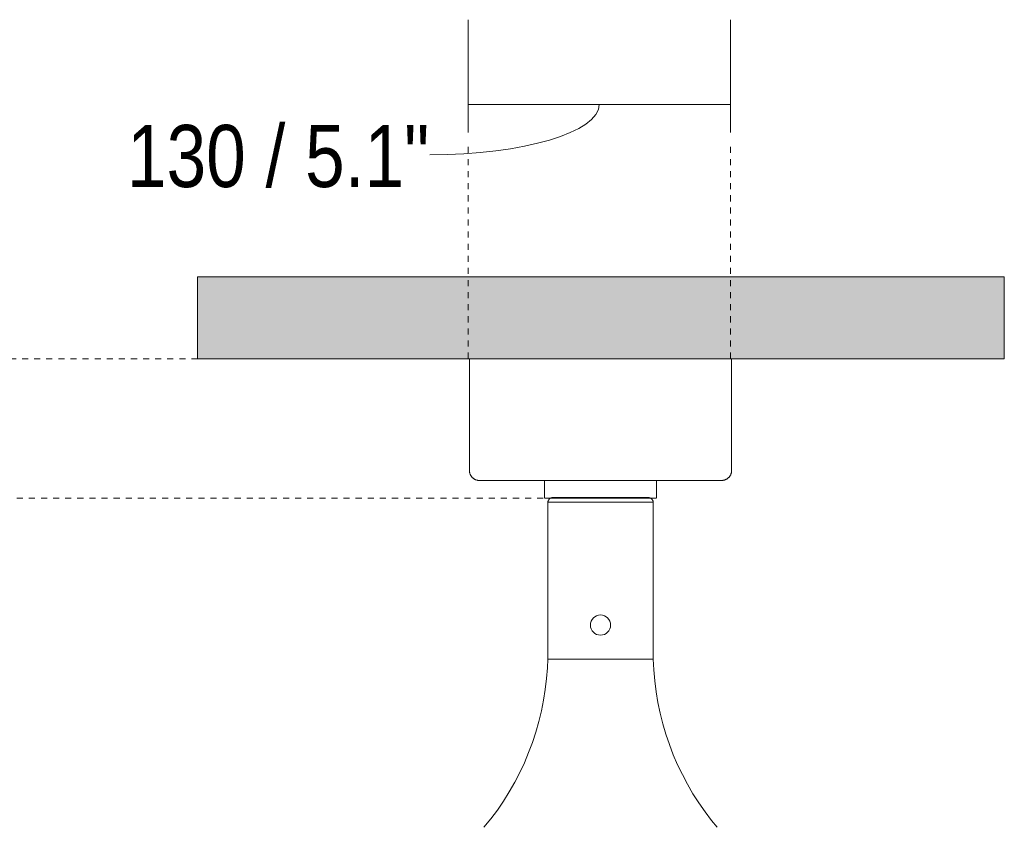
# Model space of a CAD drawing. Header units: millimetres. Extents: x 5770 to 11194, y -2952 to 7544.
# Tile 5 of 7: x 6307 to 6795, y 1768 to 2168. Entities that reach past the tile are written whole.
import ezdxf

# ---------------------------------------------------------------- set-up
doc = ezdxf.new("R2010")
doc.units = ezdxf.units.MM
doc.linetypes.add('Dash', pattern=[6, 3, -3])
doc.layers.add('A-ANNO-DIMS', color=7, linetype='Dash', lineweight=9, true_color=0xd2d2d2)
for name, color, linetype, lineweight in [('A-ANNO-DIMS-14', 7, 'Continuous', 9), ('A-CLNG', 7, 'Continuous', 9), ('E-LITE-EQPM', 7, 'Continuous', 20)]:
    doc.layers.add(name, color=color, linetype=linetype, lineweight=lineweight)
doc.styles.add('Arial Narrow', font='ARIALN.TTF', dxfattribs={"height": 30.8})
doc.dimstyles.new('FARO_-_2_2mm_Arial_Narrow_mm_Inch_Left', dxfattribs={"dimscale": 304.8, "dimtxt": 31.521674, "dimasz": 0, "dimexe": 0.137795, "dimexo": 0.0625, "dimgap": 0.022966, "dimtad": 1, "dimdec": 0, "dimzin": 0, "dimdsep": 46, "dimtxsty": 'Arial Narrow', "dimblk1": 'NONE', "dimblk2": 'NONE', "dimsah": 1, "dimcen": 0.09, "dimadec": 0, "dimazin": 0, "dimtfac": 1, "dimtdec": 4, "dimtix": 1, "dimtmove": 1, "dimatfit": 3, "dimfxl": 0.045932, "dimfxlon": 1, "dimtvp": 1, "dimtolj": 1, "dimtzin": 0, "dimarcsym": 2})

# ---------------------------------------------------------------- blocks, each defined once
blk = doc.blocks.new('32026-10 - 32030 MINI ETERFAN Matt black ceiling fan with DC motor-507610-Alzado_PDF')
at = {"layer": 'E-LITE-EQPM'}
for p, q in [((6529.75, 2000), (6529.75, 1944.62)), ((6659.76, 1944.62), (6659.76, 2000)), ((6566.99, 1939.62), (6566.99, 1930.8)), ((6622.52, 1930.8), (6622.52, 1939.62)), ((6567.15, 1930.8), (6594.76, 1930.8)), ((6568.64, 1928.9), (6568.64, 1851.07)), ((6568.79, 1928.9), (6594.76, 1928.9)), ((6594.76, 1930.8), (6622.37, 1930.8)), ((6594.76, 1928.9), (6620.73, 1928.9)), ((6620.87, 1851.07), (6620.87, 1928.9)), ((6568.79, 1851.07), (6594.76, 1851.07)), ((6594.76, 1851.07), (6620.73, 1851.07))]:
    blk.add_line(p, q, dxfattribs=at)
at = {"layer": 'E-LITE-EQPM', "flags": 128}
for points in [[(6534.75, 1939.62), (6534.55, 1939.62), (6534.35, 1939.64), (6534.15, 1939.66), (6533.95, 1939.68), (6533.76, 1939.72), (6533.56, 1939.76), (6533.37, 1939.81), (6533.18, 1939.87), (6532.99, 1939.94), (6532.8, 1940.01), (6532.62, 1940.1), (6532.44, 1940.18), (6532.27, 1940.28), (6532.09, 1940.38), (6531.93, 1940.49), (6531.76, 1940.61), (6531.61, 1940.73), (6531.45, 1940.86), (6531.31, 1940.99), (6531.16, 1941.14), (6531.03, 1941.28), (6530.9, 1941.43), (6530.77, 1941.59), (6530.65, 1941.75), (6530.54, 1941.92), (6530.44, 1942.09), (6530.34, 1942.26), (6530.25, 1942.44), (6530.17, 1942.62), (6530.09, 1942.81), (6530.02, 1943), (6529.96, 1943.19), (6529.91, 1943.38), (6529.86, 1943.57), (6529.82, 1943.77), (6529.79, 1943.97), (6529.77, 1944.17), (6529.76, 1944.37), (6529.75, 1944.57), (6529.75, 1944.62)], [(6659.76, 1944.62), (6659.76, 1944.42), (6659.75, 1944.22), (6659.73, 1944.02), (6659.7, 1943.82), (6659.66, 1943.63), (6659.62, 1943.43), (6659.57, 1943.24), (6659.51, 1943.05), (6659.44, 1942.86), (6659.37, 1942.67), (6659.29, 1942.49), (6659.2, 1942.31), (6659.1, 1942.13), (6659, 1941.96), (6658.89, 1941.8), (6658.77, 1941.63), (6658.65, 1941.48), (6658.52, 1941.32), (6658.39, 1941.17), (6658.25, 1941.03), (6658.1, 1940.9), (6657.95, 1940.77), (6657.79, 1940.64), (6657.63, 1940.52), (6657.47, 1940.41), (6657.3, 1940.31), (6657.12, 1940.21), (6656.94, 1940.12), (6656.76, 1940.04), (6656.58, 1939.96), (6656.39, 1939.89), (6656.2, 1939.83), (6656.01, 1939.78), (6655.81, 1939.73), (6655.61, 1939.69), (6655.42, 1939.66), (6655.22, 1939.64), (6655.02, 1939.63), (6654.82, 1939.62), (6654.76, 1939.62)], [(6567.05, 1939.62), (6564.94, 1939.62), (6562.88, 1939.62), (6560.87, 1939.62), (6558.92, 1939.62), (6557.03, 1939.62), (6555.19, 1939.62), (6553.42, 1939.62), (6551.71, 1939.62), (6550.07, 1939.62), (6548.51, 1939.62), (6547.02, 1939.62), (6545.6, 1939.62), (6544.26, 1939.62), (6543.01, 1939.62), (6541.83, 1939.62), (6540.74, 1939.62), (6539.74, 1939.62), (6538.83, 1939.62), (6538, 1939.62), (6537.27, 1939.62), (6536.63, 1939.62), (6536.08, 1939.62), (6535.62, 1939.62), (6535.26, 1939.62), (6535, 1939.62), (6534.83, 1939.62), (6534.75, 1939.62), (6534.75, 1939.62)], [(6534.75, 1939.62), (6534.8, 1939.62), (6534.94, 1939.62), (6535.18, 1939.62), (6535.52, 1939.62), (6535.95, 1939.62), (6536.47, 1939.62), (6537.09, 1939.62), (6537.8, 1939.62), (6538.6, 1939.62), (6539.49, 1939.62), (6540.47, 1939.62), (6541.53, 1939.62), (6542.68, 1939.62), (6543.92, 1939.62), (6545.23, 1939.62), (6546.63, 1939.62), (6548.1, 1939.62), (6549.64, 1939.62), (6551.26, 1939.62), (6552.95, 1939.62), (6554.7, 1939.62), (6556.52, 1939.62), (6558.4, 1939.62), (6560.34, 1939.62), (6562.34, 1939.62), (6564.38, 1939.62), (6566.47, 1939.62), (6568.61, 1939.62), (6570.79, 1939.62), (6573.01, 1939.62), (6575.27, 1939.62), (6577.55, 1939.62), (6579.86, 1939.62), (6582.2, 1939.62), (6584.56, 1939.62), (6586.93, 1939.62), (6589.32, 1939.62), (6591.71, 1939.62), (6594.11, 1939.62), (6594.76, 1939.62)], [(6594.76, 1939.62), (6597.16, 1939.62), (6599.55, 1939.62), (6601.94, 1939.62), (6604.32, 1939.62), (6606.68, 1939.62), (6609.02, 1939.62), (6611.34, 1939.62), (6613.63, 1939.62), (6615.9, 1939.62), (6618.13, 1939.62), (6620.32, 1939.62), (6622.47, 1939.62), (6624.57, 1939.62), (6626.63, 1939.62), (6628.64, 1939.62), (6630.59, 1939.62), (6632.49, 1939.62), (6634.32, 1939.62), (6636.1, 1939.62), (6637.8, 1939.62), (6639.44, 1939.62), (6641.01, 1939.62), (6642.5, 1939.62), (6643.91, 1939.62), (6645.25, 1939.62), (6646.51, 1939.62), (6647.68, 1939.62), (6648.77, 1939.62), (6649.77, 1939.62), (6650.69, 1939.62), (6651.51, 1939.62), (6652.24, 1939.62), (6652.89, 1939.62), (6653.44, 1939.62), (6653.89, 1939.62), (6654.25, 1939.62), (6654.52, 1939.62), (6654.69, 1939.62), (6654.76, 1939.62), (6654.76, 1939.62)], [(6654.76, 1939.62), (6654.72, 1939.62), (6654.57, 1939.62), (6654.33, 1939.62), (6654, 1939.62), (6653.57, 1939.62), (6653.04, 1939.62), (6652.43, 1939.62), (6651.72, 1939.62), (6650.92, 1939.62), (6650.03, 1939.62), (6649.05, 1939.62), (6647.98, 1939.62), (6646.83, 1939.62), (6645.6, 1939.62), (6644.28, 1939.62), (6642.89, 1939.62), (6641.42, 1939.62), (6639.87, 1939.62), (6638.25, 1939.62), (6636.56, 1939.62), (6634.81, 1939.62), (6632.99, 1939.62), (6631.11, 1939.62), (6629.17, 1939.62), (6627.18, 1939.62), (6625.13, 1939.62), (6623.04, 1939.62), (6622.37, 1939.62)], [(6568.64, 1928.9), (6568.66, 1929), (6568.67, 1929.09), (6568.69, 1929.19), (6568.72, 1929.29), (6568.75, 1929.38), (6568.78, 1929.48), (6568.81, 1929.57), (6568.85, 1929.66), (6568.9, 1929.75), (6568.94, 1929.84), (6568.99, 1929.93), (6569.05, 1930.01), (6569.1, 1930.1), (6569.16, 1930.18), (6569.23, 1930.25), (6569.29, 1930.33), (6569.36, 1930.4), (6569.43, 1930.47), (6569.51, 1930.54), (6569.59, 1930.6), (6569.67, 1930.66), (6569.75, 1930.72), (6569.83, 1930.77), (6569.92, 1930.82), (6570.01, 1930.87), (6570.1, 1930.91), (6570.19, 1930.95), (6570.28, 1930.99), (6570.38, 1931.02), (6570.47, 1931.05), (6570.57, 1931.07), (6570.67, 1931.09), (6570.77, 1931.11), (6570.87, 1931.12), (6570.97, 1931.13), (6571.07, 1931.13), (6571.13, 1931.13)], [(6594.76, 1931.13), (6593.81, 1931.13), (6592.87, 1931.13), (6591.93, 1931.13), (6590.99, 1931.13), (6590.06, 1931.13), (6589.14, 1931.13), (6588.23, 1931.13), (6587.33, 1931.13), (6586.43, 1931.13), (6585.56, 1931.13), (6584.69, 1931.13), (6583.85, 1931.13), (6583.02, 1931.13), (6582.21, 1931.13), (6581.42, 1931.13), (6580.65, 1931.13), (6579.9, 1931.13), (6579.18, 1931.13), (6578.48, 1931.13), (6577.81, 1931.13), (6577.16, 1931.13), (6576.55, 1931.13), (6575.96, 1931.13), (6575.4, 1931.13), (6574.88, 1931.13), (6574.38, 1931.13), (6573.92, 1931.13), (6573.49, 1931.13), (6573.1, 1931.13), (6572.74, 1931.13), (6572.41, 1931.13), (6572.12, 1931.13), (6571.87, 1931.13), (6571.65, 1931.13), (6571.47, 1931.13), (6571.33, 1931.13), (6571.23, 1931.13), (6571.16, 1931.13), (6571.13, 1931.13), (6571.13, 1931.13)], [(6571.13, 1931.13), (6571.15, 1931.13), (6571.21, 1931.13), (6571.3, 1931.13), (6571.43, 1931.13), (6571.6, 1931.13), (6571.81, 1931.13), (6572.05, 1931.13), (6572.33, 1931.13)], [(6618.38, 1931.13), (6618.36, 1931.13), (6618.31, 1931.13), (6618.21, 1931.13), (6618.08, 1931.13), (6617.91, 1931.13), (6617.71, 1931.13), (6617.46, 1931.13), (6617.18, 1931.13), (6616.87, 1931.13), (6616.52, 1931.13), (6616.13, 1931.13), (6615.71, 1931.13), (6615.26, 1931.13), (6614.77, 1931.13), (6614.26, 1931.13), (6613.71, 1931.13), (6613.13, 1931.13), (6612.52, 1931.13), (6611.88, 1931.13), (6611.22, 1931.13), (6610.53, 1931.13), (6609.81, 1931.13), (6609.07, 1931.13), (6608.31, 1931.13), (6607.52, 1931.13), (6606.72, 1931.13), (6605.89, 1931.13), (6605.05, 1931.13), (6604.19, 1931.13), (6603.32, 1931.13), (6602.43, 1931.13), (6601.53, 1931.13), (6600.62, 1931.13), (6599.7, 1931.13), (6598.77, 1931.13), (6597.84, 1931.13), (6596.9, 1931.13), (6595.96, 1931.13), (6595.01, 1931.13), (6594.76, 1931.13)], [(6617.1, 1931.13), (6617.39, 1931.13), (6617.64, 1931.13), (6617.86, 1931.13), (6618.04, 1931.13), (6618.18, 1931.13), (6618.29, 1931.13), (6618.35, 1931.13), (6618.38, 1931.13), (6618.38, 1931.13)], [(6618.38, 1931.13), (6618.48, 1931.13), (6618.58, 1931.13), (6618.68, 1931.12), (6618.78, 1931.1), (6618.88, 1931.08), (6618.98, 1931.06), (6619.07, 1931.04), (6619.17, 1931.01), (6619.26, 1930.97), (6619.36, 1930.94), (6619.45, 1930.9), (6619.54, 1930.85), (6619.63, 1930.8), (6619.71, 1930.75), (6619.8, 1930.7), (6619.88, 1930.64), (6619.96, 1930.58), (6620.03, 1930.51), (6620.11, 1930.45), (6620.18, 1930.38), (6620.25, 1930.3), (6620.31, 1930.23), (6620.37, 1930.15), (6620.43, 1930.07), (6620.49, 1929.98), (6620.54, 1929.9), (6620.59, 1929.81), (6620.63, 1929.72), (6620.68, 1929.63), (6620.71, 1929.54), (6620.75, 1929.45), (6620.78, 1929.35), (6620.81, 1929.25), (6620.83, 1929.16), (6620.85, 1929.06), (6620.86, 1928.96), (6620.87, 1928.9)], [(6536.97, 1767.66), (6540.37, 1771.87), (6543.6, 1776.22), (6546.65, 1780.69), (6549.52, 1785.28), (6552.21, 1789.99), (6554.7, 1794.79), (6557, 1799.69), (6559.1, 1804.68), (6561, 1809.75), (6562.7, 1814.9), (6564.19, 1820.1), (6565.47, 1825.36), (6566.54, 1830.67), (6567.39, 1836.02), (6568.04, 1841.4), (6568.46, 1846.79), (6568.64, 1851.07)], [(6620.87, 1851.07), (6621.12, 1845.66), (6621.6, 1840.27), (6622.28, 1834.9), (6623.18, 1829.56), (6624.3, 1824.26), (6625.62, 1819.01), (6627.15, 1813.82), (6628.89, 1808.69), (6630.84, 1803.63), (6632.98, 1798.66), (6635.32, 1793.78), (6637.85, 1788.99), (6640.58, 1784.31), (6643.49, 1779.75), (6646.58, 1775.3), (6649.84, 1770.98), (6652.54, 1767.66)]]:
    blk.add_lwpolyline(points, dxfattribs=at)
at = {"layer": 'E-LITE-EQPM'}
for start, end in [(90, 270), (270, 90)]:
    blk.add_arc((6594.76, 1867.93), 5, start, end, dxfattribs=at)
blk = doc.blocks.new('DIMBLOCK1-Alzado_PDF')
at = {"layer": 'A-ANNO-DIMS-14', "color": 251, "true_color": 0x5b5b5b, "transparency": 16777216}
for p, q in [((6529.1, 2112.07), (6529.1, 2168.07)), ((6659.12, 2112.07), (6659.12, 2168.07)), ((6529.1, 2126.07), (6659.12, 2126.07)), ((6529.1, 2126.07), (6529.1, 2112.07)), ((6659.12, 2126.07), (6659.12, 2112.07))]:
    blk.add_line(p, q, dxfattribs=at)
blk.add_ellipse((6510.11, 2126.07), major_axis=(84, 0), ratio=0.297246, start_param=4.712389, end_param=6.283185, dxfattribs=at)
at = {"layer": 'A-ANNO-DIMS-14', "color": 0, "transparency": 16777216, "insert": (6360, 2115.89), "char_height": 30.8, "width": 180.1239, "attachment_point": 1, "line_spacing_factor": 0.974696, "style": 'Arial Narrow'}
blk.add_mtext('130 / 5.1"', dxfattribs=at)
blk = doc.blocks.new('_None')

msp = doc.modelspace()

# ---------------------------------------------------------------- hatches: boundary and pattern name
at = {"layer": 'A-CLNG', "true_color": 0xe8e8e8}
msp.add_hatch(color=254, dxfattribs=at).paths.add_polyline_path([(6604.18, 2000), (6794.95, 2000), (6794.95, 2040.5), (6394.95, 2040.5), (6394.95, 2000), (6597.96, 2000)])

# ---------------------------------------------------------------- linework, layer by layer
at = {"layer": 'A-ANNO-DIMS'}
for p, q in [((6529.1, 2000), (6529.1, 2107.92)), ((6659.12, 2000), (6659.12, 2107.92)), ((6394.95, 2000), (5796.74, 2000)), ((6566.35, 1930.8), (5878.8, 1930.8))]:
    msp.add_line(p, q, dxfattribs=at)
at = {"layer": 'A-CLNG'}
for p, q in [((6394.95, 2040.5), (6794.95, 2040.5)), ((6394.95, 2000), (6394.95, 2040.5)), ((6794.95, 2040.5), (6794.95, 2000)), ((6794.95, 2000), (6394.95, 2000))]:
    msp.add_line(p, q, dxfattribs=at)

# ---------------------------------------------------------------- block references
at = {"layer": 'E-LITE-EQPM'}
msp.add_blockref('32026-10 - 32030 MINI ETERFAN Matt black ceiling fan with DC motor-507610-Alzado_PDF', (0, 0), dxfattribs=at)

# ---------------------------------------------------------------- dimensions: what is measured, and where the dimension line sits
at = {"layer": 'A-ANNO-DIMS', "color": 251, "linetype": 'Continuous', "true_color": 0x5b5b5b}
dim = msp.add_linear_dim(base=(6659.12, 2126.07), p1=(6529.1, 2112.07), p2=(6659.12, 2112.07), dimstyle='FARO_-_2_2mm_Arial_Narrow_mm_Inch_Left', override={"dimpost": '<>', "dimfxl": 130.014138}, dxfattribs=at)
dim.commit()
dim.dimension.update_dxf_attribs({"geometry": 'DIMBLOCK1-Alzado_PDF', "text_midpoint": (6450.06, 2095.35), "dimtype": 160})

doc.saveas('drawing.dxf')
